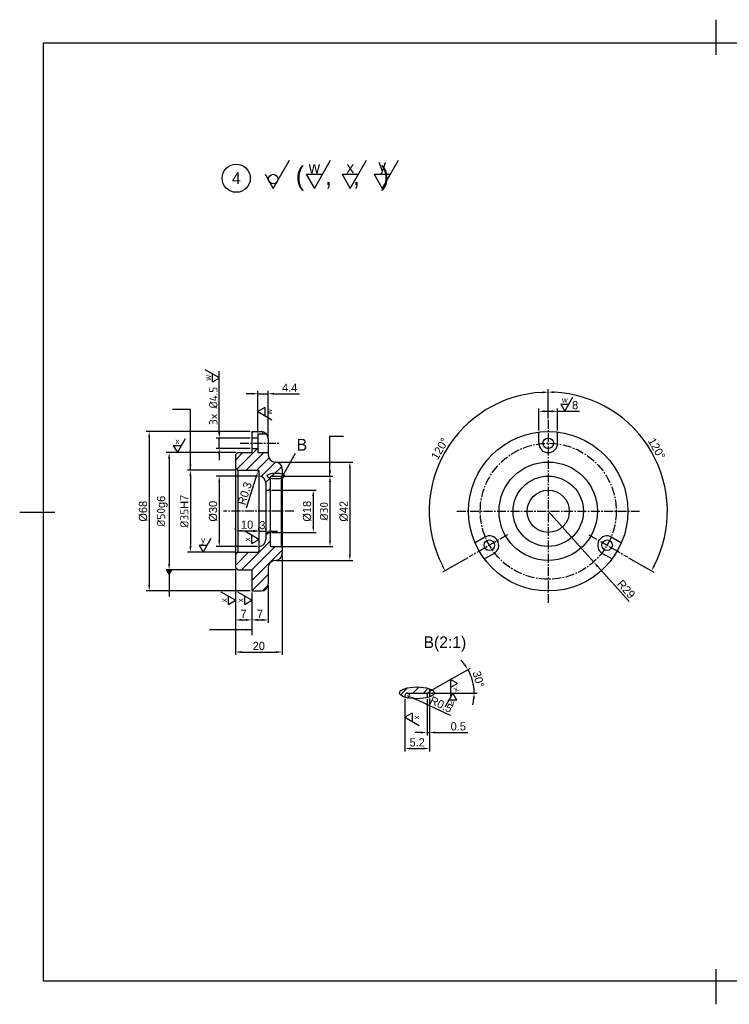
# Model space of a CAD drawing. Header units: millimetres. Extents: x 111 to 705, y 96 to 516.
# Tile 1 of 2: x 111 to 414, y 96 to 516. Entities that reach past the tile are written whole.
import ezdxf
from ezdxf.enums import TextEntityAlignment as Align

# ---------------------------------------------------------------- set-up
doc = ezdxf.new("R2010")
doc.units = ezdxf.units.MM
doc.header["$LTSCALE"] = 0.2
doc.linetypes.add('CENTER2', pattern=[28.575, 19.05, -3.175, 3.175, -3.175])
for name, color, linetype in [('가는실선', 1, 'Continuous'), ('외형선', 3, 'Continuous'), ('윤곽선', 5, 'Continuous'), ('중심선', 1, 'CENTER2'), ('치수선', 1, 'Continuous')]:
    doc.layers.add(name, color=color, linetype=linetype)
doc.dimstyles.new('ISO-25', dxfattribs={"dimtxt": 3.5, "dimasz": 2.5, "dimexe": 1.25, "dimexo": 0.625, "dimgap": 0.8, "dimtad": 1, "dimdsep": 46, "dimtxsty": 'Standard', "dimcen": 2.5, "dimclrt": 2, "dimadec": 0, "dimazin": 0, "dimtfac": 1, "dimtmove": 0, "dimatfit": 3, "dimfxl": 1, "dimarcsym": 0})
doc.dimstyles.new('지름', dxfattribs={"dimtxt": 3.5, "dimasz": 2.5, "dimexe": 1.25, "dimexo": 0.625, "dimgap": 0.8, "dimtad": 1, "dimdsep": 46, "dimtxsty": 'Standard', "dimcen": 2.5, "dimclrt": 2, "dimadec": 0, "dimazin": 0, "dimtfac": 1, "dimtmove": 0, "dimatfit": 3, "dimfxl": 1, "dimarcsym": 0})

# ---------------------------------------------------------------- blocks, each defined once
blk = doc.blocks.new('*U5')
at = {"layer": '외형선'}
for p, q in [((-4, -0.38), (-4, 4.38)), ((4, -0.38), (4, 4.38))]:
    blk.add_line(p, q, dxfattribs=at)
blk.add_circle((0, -0.38), 2.25, dxfattribs=at)
blk.add_arc((0, -0.38), 4, 180, 0, dxfattribs=at)
blk = doc.blocks.new('*U6')
at = {"layer": '외형선', "color": 0, "linetype": 'ByBlock', "lineweight": -2, "transparency": 16777216}
blk.add_blockref('*U5', (277.66, 336.19), dxfattribs=at)
for p, rotation in [((252.21, 292.12), 120), ((303.1, 292.12), 240)]:
    blk.add_blockref('*U5', p, dxfattribs=dict(at, rotation=rotation))
blk = doc.blocks.new('*D7')
at = {"layer": 'Defpoints', "color": 0, "transparency": 16777216}
for p in [(212.92, 321.81), (196.04, 291.81), (212.92, 291.81)]:
    blk.add_point(p, dxfattribs=at)
at = {"layer": '치수선', "color": 0, "lineweight": -2, "transparency": 16777216}
for p, q in [((212.3, 321.81), (194.79, 321.81)), ((196.04, 319.31), (196.04, 294.31)), ((212.3, 291.81), (194.79, 291.81))]:
    blk.add_line(p, q, dxfattribs=at)
at = {"layer": '치수선', "color": 0, "transparency": 16777216}
for points in [[(195.62, 319.31), (196.46, 319.31), (196.04, 321.81)], [(195.62, 294.31), (196.46, 294.31), (196.04, 291.81)]]:
    blk.add_solid(points, dxfattribs=at)
at = {"layer": '치수선', "color": 2, "transparency": 16777216, "insert": (193.44, 306.81), "char_height": 3.5, "attachment_point": 5, "rotation": 90}
blk.add_mtext('%%c30', dxfattribs=at)
blk = doc.blocks.new('*D8')
at = {"layer": 'Defpoints', "color": 0, "transparency": 16777216}
for p in [(203.92, 324.31), (183.74, 289.31), (203.92, 289.31)]:
    blk.add_point(p, dxfattribs=at)
at = {"layer": '치수선', "color": 0, "lineweight": -2, "transparency": 16777216}
for p, q in [((203.3, 324.31), (182.49, 324.31)), ((183.74, 321.81), (183.74, 291.81)), ((203.3, 289.31), (182.49, 289.31))]:
    blk.add_line(p, q, dxfattribs=at)
at = {"layer": '치수선', "color": 0, "transparency": 16777216}
for points in [[(183.32, 321.81), (184.16, 321.81), (183.74, 324.31)], [(183.32, 291.81), (184.16, 291.81), (183.74, 289.31)]]:
    blk.add_solid(points, dxfattribs=at)
at = {"layer": '치수선', "color": 2, "transparency": 16777216, "insert": (181.14, 306.81), "char_height": 3.5, "attachment_point": 5, "rotation": 90}
blk.add_mtext('{\\fISOCPEUR|b0|i0|c0|p34;%%c35}H7', dxfattribs=at)
blk = doc.blocks.new('*D9')
at = {"layer": 'Defpoints', "color": 0, "transparency": 16777216}
for p in [(203.92, 331.81), (174.64, 281.81), (203.92, 281.81)]:
    blk.add_point(p, dxfattribs=at)
at = {"layer": '치수선', "color": 0, "lineweight": -2, "transparency": 16777216}
for p, q in [((203.3, 331.81), (173.39, 331.81)), ((174.64, 329.31), (174.64, 284.31)), ((203.3, 281.81), (173.39, 281.81))]:
    blk.add_line(p, q, dxfattribs=at)
at = {"layer": '치수선', "color": 0, "transparency": 16777216}
for points in [[(174.22, 329.31), (175.06, 329.31), (174.64, 331.81)], [(174.22, 284.31), (175.06, 284.31), (174.64, 281.81)]]:
    blk.add_solid(points, dxfattribs=at)
at = {"layer": '치수선', "color": 2, "transparency": 16777216, "insert": (171.75, 306.81), "char_height": 3.5, "attachment_point": 5, "rotation": 90}
blk.add_mtext('{\\fISOCPEUR|b0|i0|c0|p34;%%c50}g6', dxfattribs=at)
blk = doc.blocks.new('*D10')
at = {"layer": 'Defpoints', "color": 0, "transparency": 16777216}
for p in [(209.92, 340.81), (166.15, 272.81), (209.92, 272.81)]:
    blk.add_point(p, dxfattribs=at)
at = {"layer": '치수선', "color": 0, "lineweight": -2, "transparency": 16777216}
for p, q in [((209.3, 340.81), (164.9, 340.81)), ((166.15, 338.31), (166.15, 275.31)), ((209.3, 272.81), (164.9, 272.81))]:
    blk.add_line(p, q, dxfattribs=at)
at = {"layer": '치수선', "color": 0, "transparency": 16777216}
for points in [[(165.74, 338.31), (166.57, 338.31), (166.15, 340.81)], [(165.74, 275.31), (166.57, 275.31), (166.15, 272.81)]]:
    blk.add_solid(points, dxfattribs=at)
at = {"layer": '치수선', "color": 2, "transparency": 16777216, "insert": (163.56, 306.81), "char_height": 3.5, "attachment_point": 5, "rotation": 90}
blk.add_mtext('%%c68', dxfattribs=at)
blk = doc.blocks.new('*D11')
at = {"layer": 'Defpoints', "color": 0, "transparency": 16777216}
for p in [(217.72, 315.81), (217.72, 297.81), (236.16, 297.81)]:
    blk.add_point(p, dxfattribs=at)
at = {"layer": '치수선', "color": 0, "lineweight": -2, "transparency": 16777216}
for p, q in [((218.35, 315.81), (237.41, 315.81)), ((236.16, 313.31), (236.16, 300.31)), ((218.35, 297.81), (237.41, 297.81))]:
    blk.add_line(p, q, dxfattribs=at)
at = {"layer": '치수선', "color": 0, "transparency": 16777216}
for points in [[(235.74, 313.31), (236.57, 313.31), (236.16, 315.81)], [(235.74, 300.31), (236.57, 300.31), (236.16, 297.81)]]:
    blk.add_solid(points, dxfattribs=at)
at = {"layer": '치수선', "color": 2, "transparency": 16777216, "insert": (233.56, 306.81), "char_height": 3.5, "attachment_point": 5, "rotation": 90}
blk.add_mtext('%%c18', dxfattribs=at)
blk = doc.blocks.new('*D12')
at = {"layer": 'Defpoints', "color": 0, "transparency": 16777216}
for p in [(222.42, 321.81), (222.42, 291.81), (243.29, 291.81)]:
    blk.add_point(p, dxfattribs=at)
at = {"layer": '치수선', "color": 0, "lineweight": -2, "transparency": 16777216}
for p, q in [((223.05, 321.81), (244.54, 321.81)), ((243.29, 319.31), (243.29, 294.31)), ((223.05, 291.81), (244.54, 291.81))]:
    blk.add_line(p, q, dxfattribs=at)
at = {"layer": '치수선', "color": 0, "transparency": 16777216}
for points in [[(242.87, 319.31), (243.71, 319.31), (243.29, 321.81)], [(242.87, 294.31), (243.71, 294.31), (243.29, 291.81)]]:
    blk.add_solid(points, dxfattribs=at)
at = {"layer": '치수선', "color": 2, "transparency": 16777216, "insert": (240.74, 306.81), "char_height": 3.5, "attachment_point": 5, "rotation": 90}
blk.add_mtext('{\\fISOCPEUR|b0|i0|c0|p34;%%c30}', dxfattribs=at)
blk = doc.blocks.new('*D13')
at = {"layer": 'Defpoints', "color": 0, "transparency": 16777216}
for p in [(219.92, 327.81), (219.92, 285.81), (251.78, 285.81)]:
    blk.add_point(p, dxfattribs=at)
at = {"layer": '치수선', "color": 0, "lineweight": -2, "transparency": 16777216}
for p, q in [((220.55, 327.81), (253.03, 327.81)), ((251.78, 325.31), (251.78, 288.31)), ((220.55, 285.81), (253.03, 285.81))]:
    blk.add_line(p, q, dxfattribs=at)
at = {"layer": '치수선', "color": 0, "transparency": 16777216}
for points in [[(251.36, 325.31), (252.19, 325.31), (251.78, 327.81)], [(251.36, 288.31), (252.19, 288.31), (251.78, 285.81)]]:
    blk.add_solid(points, dxfattribs=at)
at = {"layer": '치수선', "color": 2, "transparency": 16777216, "insert": (249.18, 306.81), "char_height": 3.5, "attachment_point": 5, "rotation": 90}
blk.add_mtext('%%c42', dxfattribs=at)
blk = doc.blocks.new('*D14')
at = {"layer": 'Defpoints', "color": 0, "transparency": 16777216}
for p in [(202.92, 282.81), (209.92, 272.81), (209.92, 260.45)]:
    blk.add_point(p, dxfattribs=at)
at = {"layer": '치수선', "color": 0, "lineweight": -2, "transparency": 16777216}
for p, q in [((202.92, 282.19), (202.92, 259.2)), ((209.92, 272.19), (209.92, 259.2)), ((205.42, 260.45), (207.42, 260.45))]:
    blk.add_line(p, q, dxfattribs=at)
at = {"layer": '치수선', "color": 0, "transparency": 16777216}
for points in [[(205.42, 260.87), (205.42, 260.03), (202.92, 260.45)], [(207.42, 260.87), (207.42, 260.03), (209.92, 260.45)]]:
    blk.add_solid(points, dxfattribs=at)
at = {"layer": '치수선', "color": 2, "transparency": 16777216, "insert": (206.42, 263.04), "char_height": 3.5, "attachment_point": 5}
blk.add_mtext('7', dxfattribs=at)
blk = doc.blocks.new('*D15')
at = {"layer": 'Defpoints', "color": 0, "transparency": 16777216}
for p in [(216.92, 275.81), (209.92, 272.81), (216.92, 260.45)]:
    blk.add_point(p, dxfattribs=at)
at = {"layer": '치수선', "color": 0, "lineweight": -2, "transparency": 16777216}
for p, q in [((216.92, 275.19), (216.92, 259.2)), ((209.92, 272.19), (209.92, 259.2)), ((212.42, 260.45), (214.42, 260.45))]:
    blk.add_line(p, q, dxfattribs=at)
at = {"layer": '치수선', "color": 0, "transparency": 16777216}
for points in [[(212.42, 260.87), (212.42, 260.03), (209.92, 260.45)], [(214.42, 260.87), (214.42, 260.03), (216.92, 260.45)]]:
    blk.add_solid(points, dxfattribs=at)
at = {"layer": '치수선', "color": 2, "transparency": 16777216, "insert": (213.42, 263.04), "char_height": 3.5, "attachment_point": 5}
blk.add_mtext('7', dxfattribs=at)
blk = doc.blocks.new('*D16')
at = {"layer": 'Defpoints', "color": 0, "transparency": 16777216}
for p in [(222.92, 288.81), (202.92, 282.81), (222.92, 246.76)]:
    blk.add_point(p, dxfattribs=at)
at = {"layer": '치수선', "color": 0, "lineweight": -2, "transparency": 16777216}
for p, q in [((222.92, 288.19), (222.92, 245.51)), ((202.92, 282.19), (202.92, 245.51)), ((205.42, 246.76), (220.42, 246.76))]:
    blk.add_line(p, q, dxfattribs=at)
at = {"layer": '치수선', "color": 0, "transparency": 16777216}
for points in [[(205.42, 247.18), (205.42, 246.35), (202.92, 246.76)], [(220.42, 247.18), (220.42, 246.35), (222.92, 246.76)]]:
    blk.add_solid(points, dxfattribs=at)
at = {"layer": '치수선', "color": 2, "transparency": 16777216, "insert": (212.92, 249.36), "char_height": 3.5, "attachment_point": 5}
blk.add_mtext('20', dxfattribs=at)
blk = doc.blocks.new('*D17')
at = {"layer": 'Defpoints', "color": 0, "transparency": 16777216}
for p in [(202.92, 298.28), (212.92, 298.47), (212.92, 298.28)]:
    blk.add_point(p, dxfattribs=at)
at = {"layer": '치수선', "color": 0, "lineweight": -2, "transparency": 16777216}
for p, q in [((202.92, 298.9), (202.92, 299.72)), ((205.42, 298.47), (210.42, 298.47)), ((212.92, 298.9), (212.92, 299.72))]:
    blk.add_line(p, q, dxfattribs=at)
at = {"layer": '치수선', "color": 0, "transparency": 16777216}
for points in [[(205.42, 298.89), (205.42, 298.06), (202.92, 298.47)], [(210.42, 298.89), (210.42, 298.06), (212.92, 298.47)]]:
    blk.add_solid(points, dxfattribs=at)
at = {"layer": '치수선', "color": 2, "transparency": 16777216, "insert": (207.92, 301.07), "char_height": 3.5, "attachment_point": 5}
blk.add_mtext('10', dxfattribs=at)
blk = doc.blocks.new('*D18')
at = {"layer": 'Defpoints', "color": 0, "transparency": 16777216}
for p in [(212.92, 298.28), (215.92, 298.28), (215.92, 298.28)]:
    blk.add_point(p, dxfattribs=at)
at = {"layer": '치수선', "color": 0, "lineweight": -2, "transparency": 16777216}
for p, q in [((210.42, 298.28), (207.92, 298.28)), ((212.92, 298.9), (212.92, 299.53)), ((212.92, 298.28), (215.92, 298.28)), ((215.92, 298.9), (215.92, 299.53)), ((218.42, 298.28), (220.92, 298.28))]:
    blk.add_line(p, q, dxfattribs=at)
at = {"layer": '치수선', "color": 0, "transparency": 16777216}
for points in [[(210.42, 298.7), (210.42, 297.86), (212.92, 298.28)], [(218.42, 298.7), (218.42, 297.86), (215.92, 298.28)]]:
    blk.add_solid(points, dxfattribs=at)
at = {"layer": '치수선', "color": 2, "transparency": 16777216, "insert": (214.42, 300.87), "char_height": 3.5, "attachment_point": 5}
blk.add_mtext('3', dxfattribs=at)
blk = doc.blocks.new('*D19')
at = {"layer": 'Defpoints', "color": 0, "transparency": 16777216}
for p in [(212.53, 323.73), (212.62, 324.01)]:
    blk.add_point(p, dxfattribs=at)
at = {"layer": '치수선', "color": 0, "lineweight": -2, "transparency": 16777216}
for p, q in [((212.62, 324.01), (212.53, 323.73)), ((207.72, 308.34), (211.78, 321.34))]:
    blk.add_line(p, q, dxfattribs=at)
blk.add_arc((212.62, 324.01), 0.3, 252.6443, 0, dxfattribs=at)
at = {"layer": '치수선', "color": 0, "transparency": 16777216}
blk.add_solid([(211.39, 321.46), (212.18, 321.22), (212.53, 323.73)], dxfattribs=at)
at = {"layer": '치수선', "color": 2, "transparency": 16777216, "insert": (206.9, 314.42), "char_height": 3.5, "attachment_point": 5, "rotation": 72.6443}
blk.add_mtext('R0.3', dxfattribs=at)
blk = doc.blocks.new('*D20')
at = {"layer": 'Defpoints', "color": 0, "transparency": 16777216}
for p in [(196.04, 338.06), (209.92, 338.06), (209.92, 333.56)]:
    blk.add_point(p, dxfattribs=at)
at = {"layer": '치수선', "color": 0, "lineweight": -2, "transparency": 16777216}
for p, q in [((196.04, 340.56), (196.04, 360.41)), ((209.3, 338.06), (194.79, 338.06)), ((196.04, 333.56), (196.04, 338.06)), ((209.3, 333.56), (194.79, 333.56)), ((196.04, 331.06), (196.04, 328.56))]:
    blk.add_line(p, q, dxfattribs=at)
at = {"layer": '치수선', "color": 0, "transparency": 16777216}
for points in [[(195.62, 340.56), (196.46, 340.56), (196.04, 338.06)], [(195.62, 331.06), (196.46, 331.06), (196.04, 333.56)]]:
    blk.add_solid(points, dxfattribs=at)
at = {"layer": '치수선', "color": 2, "transparency": 16777216, "insert": (193.49, 351.74), "char_height": 3.5, "attachment_point": 5, "rotation": 90}
blk.add_mtext('{\\fISOCPEUR|b0|i0|c0|p34;3x %%c4.5}', dxfattribs=at)
blk = doc.blocks.new('*D21')
at = {"layer": 'Defpoints', "color": 0, "transparency": 16777216}
for p in [(216.92, 356.95), (212.52, 339.81), (216.92, 337.81)]:
    blk.add_point(p, dxfattribs=at)
at = {"layer": '치수선', "color": 0, "lineweight": -2, "transparency": 16777216}
for p, q in [((212.52, 340.44), (212.52, 358.2)), ((216.92, 338.44), (216.92, 358.2)), ((210.02, 356.95), (207.52, 356.95)), ((212.52, 356.95), (216.92, 356.95)), ((219.42, 356.95), (230.31, 356.95))]:
    blk.add_line(p, q, dxfattribs=at)
at = {"layer": '치수선', "color": 0, "transparency": 16777216}
for points in [[(210.02, 357.37), (210.02, 356.53), (212.52, 356.95)], [(219.42, 357.37), (219.42, 356.53), (216.92, 356.95)]]:
    blk.add_solid(points, dxfattribs=at)
at = {"layer": '치수선', "color": 2, "transparency": 16777216, "insert": (226.11, 359.55), "char_height": 3.5, "attachment_point": 5}
blk.add_mtext('4.4', dxfattribs=at)
blk = doc.blocks.new('*D23')
at = {"layer": 'Defpoints', "color": 0, "transparency": 16777216}
for p in [(304.53, 232.76), (276.29, 229.26), (284.69, 229.26), (284.69, 229.26), (285.69, 229.84)]:
    blk.add_point(p, dxfattribs=at)
at = {"layer": '치수선', "color": 0, "lineweight": -2, "transparency": 16777216}
for p, q in [((286.24, 230.15), (303.22, 239.95)), ((285.32, 229.26), (306.08, 229.26))]:
    blk.add_line(p, q, dxfattribs=at)
for start, end in [(37.1179, 44.2358), (0, 30), (345.7642, 352.8821)]:
    blk.add_arc((284.69, 229.26), 20.14, start, end, dxfattribs=at)
at = {"layer": '치수선', "color": 0, "transparency": 16777216}
for points in [[(301.1, 241.64), (300.4, 241.18), (302.13, 239.33)], [(304.26, 226.79), (305.09, 226.74), (304.83, 229.26)]]:
    blk.add_solid(points, dxfattribs=at)
at = {"layer": '치수선', "color": 2, "transparency": 16777216, "insert": (306.65, 235.14), "char_height": 3.5, "attachment_point": 5, "rotation": 285}
blk.add_mtext('30°', dxfattribs=at)
blk = doc.blocks.new('*D24')
at = {"layer": 'Defpoints', "color": 0, "transparency": 16777216}
for p in [(276.29, 228.26), (277.2, 227.84)]:
    blk.add_point(p, dxfattribs=at)
at = {"layer": '치수선', "color": 0, "lineweight": -2, "transparency": 16777216}
for p, q in [((276.29, 228.26), (277.2, 227.84)), ((294.67, 219.67), (279.47, 226.78))]:
    blk.add_line(p, q, dxfattribs=at)
blk.add_arc((276.29, 228.26), 1, 263.321, 54.1901, dxfattribs=at)
at = {"layer": '치수선', "color": 0, "transparency": 16777216}
blk.add_solid([(279.64, 227.16), (279.29, 226.4), (277.2, 227.84)], dxfattribs=at)
at = {"layer": '치수선', "color": 2, "transparency": 16777216, "insert": (290.73, 224.38), "char_height": 3.5, "attachment_point": 5, "rotation": 334.9407}
blk.add_mtext('R0.5', dxfattribs=at)
blk = doc.blocks.new('*D25')
at = {"layer": 'Defpoints', "color": 0, "transparency": 16777216}
for p in [(284.69, 227.31), (285.69, 227.6), (284.69, 212.44)]:
    blk.add_point(p, dxfattribs=at)
at = {"layer": '치수선', "color": 0, "lineweight": -2, "transparency": 16777216}
for p, q in [((285.69, 226.98), (285.69, 211.19)), ((284.69, 226.68), (284.69, 211.19)), ((282.19, 212.44), (279.69, 212.44)), ((284.69, 212.44), (285.69, 212.44)), ((288.19, 212.44), (302.07, 212.44))]:
    blk.add_line(p, q, dxfattribs=at)
at = {"layer": '치수선', "color": 0, "transparency": 16777216}
for points in [[(282.19, 212.86), (282.19, 212.03), (284.69, 212.44)], [(288.19, 212.86), (288.19, 212.03), (285.69, 212.44)]]:
    blk.add_solid(points, dxfattribs=at)
at = {"layer": '치수선', "color": 2, "transparency": 16777216, "insert": (298.02, 215.04), "char_height": 3.5, "attachment_point": 5}
blk.add_mtext('0.5', dxfattribs=at)
blk = doc.blocks.new('*D26')
at = {"layer": 'Defpoints', "color": 0, "transparency": 16777216}
for p in [(275.29, 227.5), (285.69, 227.6), (285.69, 205.62)]:
    blk.add_point(p, dxfattribs=at)
at = {"layer": '치수선', "color": 0, "lineweight": -2, "transparency": 16777216}
for p, q in [((275.29, 226.87), (275.29, 204.37)), ((285.69, 226.98), (285.69, 204.37)), ((277.79, 205.62), (283.19, 205.62))]:
    blk.add_line(p, q, dxfattribs=at)
at = {"layer": '치수선', "color": 0, "transparency": 16777216}
for points in [[(277.79, 206.04), (277.79, 205.2), (275.29, 205.62)], [(283.19, 206.04), (283.19, 205.2), (285.69, 205.62)]]:
    blk.add_solid(points, dxfattribs=at)
at = {"layer": '치수선', "color": 2, "transparency": 16777216, "insert": (280.49, 208.22), "char_height": 3.5, "attachment_point": 5}
blk.add_mtext('5.2', dxfattribs=at)
blk = doc.blocks.new('*D27')
at = {"layer": 'Defpoints', "color": 0, "transparency": 16777216}
for p in [(303.77, 345.71), (336.41, 345.81), (319.09, 296.81), (302.64, 287.31), (336.41, 267.81)]:
    blk.add_point(p, dxfattribs=at)
at = {"layer": '치수선', "color": 0, "lineweight": -2, "transparency": 16777216}
for p, q in [((336.41, 346.44), (336.41, 358.84)), ((302.1, 287), (291.35, 280.8))]:
    blk.add_line(p, q, dxfattribs=at)
blk.add_arc((336.41, 306.81), 50.78, 92.821, 207.179, dxfattribs=at)
at = {"layer": '치수선', "color": 0, "transparency": 16777216}
for points in [[(333.9, 357.95), (333.92, 357.12), (336.41, 357.59)], [(291.6, 283.82), (290.87, 283.42), (292.44, 281.42)]]:
    blk.add_solid(points, dxfattribs=at)
at = {"layer": '치수선', "color": 2, "transparency": 16777216, "insert": (290.18, 333.5), "char_height": 3.5, "attachment_point": 5, "rotation": 60}
blk.add_mtext('120°', dxfattribs=at)
blk = doc.blocks.new('*D28')
at = {"layer": 'Defpoints', "color": 0, "transparency": 16777216}
for p in [(336.41, 345.81), (386.48, 315.64), (353.73, 296.81), (370.19, 287.31), (336.41, 267.81)]:
    blk.add_point(p, dxfattribs=at)
at = {"layer": '치수선', "color": 0, "lineweight": -2, "transparency": 16777216}
for p, q in [((336.41, 346.44), (336.41, 358.9)), ((370.73, 287), (381.52, 280.77))]:
    blk.add_line(p, q, dxfattribs=at)
blk.add_arc((336.41, 306.81), 50.84, 332.8178, 87.1822, dxfattribs=at)
at = {"layer": '치수선', "color": 0, "transparency": 16777216}
for points in [[(338.9, 357.17), (338.92, 358.01), (336.41, 357.65)], [(382, 283.39), (381.27, 283.79), (380.44, 281.39)]]:
    blk.add_solid(points, dxfattribs=at)
at = {"layer": '치수선', "color": 2, "transparency": 16777216, "insert": (382.69, 333.53), "char_height": 3.5, "attachment_point": 5, "rotation": 300}
blk.add_mtext('120°', dxfattribs=at)
blk = doc.blocks.new('*D29')
at = {"layer": 'Defpoints', "color": 0, "transparency": 16777216}
for p in [(340.41, 349.46), (332.41, 340.58), (340.41, 340.58)]:
    blk.add_point(p, dxfattribs=at)
at = {"layer": '치수선', "color": 0, "lineweight": -2, "transparency": 16777216}
for p, q in [((332.41, 341.2), (332.41, 350.71)), ((334.91, 349.46), (337.91, 349.46)), ((340.41, 341.2), (340.41, 350.71)), ((340.41, 349.46), (349.8, 349.46))]:
    blk.add_line(p, q, dxfattribs=at)
at = {"layer": '치수선', "color": 0, "transparency": 16777216}
for points in [[(334.91, 349.88), (334.91, 349.04), (332.41, 349.46)], [(337.91, 349.88), (337.91, 349.04), (340.41, 349.46)]]:
    blk.add_solid(points, dxfattribs=at)
at = {"layer": '치수선', "color": 2, "transparency": 16777216, "insert": (347.88, 352.05), "char_height": 3.5, "attachment_point": 5}
blk.add_mtext('8', dxfattribs=at)
blk = doc.blocks.new('*D30')
at = {"layer": 'Defpoints', "color": 0, "transparency": 16777216}
for p in [(336.41, 306.81), (355.76, 285.21)]:
    blk.add_point(p, dxfattribs=at)
at = {"layer": '치수선', "color": 0, "lineweight": -2, "transparency": 16777216}
for p, q in [((336.41, 306.81), (355.76, 285.21)), ((370.9, 268.3), (357.43, 283.35))]:
    blk.add_line(p, q, dxfattribs=at)
at = {"layer": '치수선', "color": 0, "transparency": 16777216}
blk.add_solid([(357.74, 283.62), (357.11, 283.07), (355.76, 285.21)], dxfattribs=at)
at = {"layer": '치수선', "color": 2, "transparency": 16777216, "insert": (369.66, 273.58), "char_height": 3.5, "attachment_point": 5, "rotation": 311.8412}
blk.add_mtext('R29', dxfattribs=at)

msp = doc.modelspace()

# ---------------------------------------------------------------- hatches: boundary and pattern name
at = {"layer": '가는실선'}
h = msp.add_hatch(dxfattribs=at)
h.set_pattern_fill('ANSI31', color=256)
h.paths.add_polyline_path([(212.52, 339.813), (216.156, 339.813, 0.2134218), (213.92, 340.813), (209.92, 340.813), (209.92, 338.063), (212.52, 338.063)])
h.paths.add_polyline_path([(219.92, 327.813, -0.4142136), (216.92, 330.813), (216.92, 331.813), (212.52, 331.813), (212.52, 333.563), (209.92, 333.563), (209.92, 331.813), (203.92, 331.813), (202.92, 330.813), (202.92, 325.313), (203.92, 324.313), (212.62, 324.313, -0.4142136), (212.92, 324.013), (212.92, 321.813, -0.4142136), (215.92, 318.813), (215.92, 315.813), (217.72, 315.813), (217.72, 321.313, -0.4142136), (218.22, 321.813), (222.42, 321.813), (222.92, 322.102), (222.92, 324.813, 0.4142136)])
h.paths.add_polyline_path([(219.92, 285.813, 0.4142136), (222.92, 288.813), (222.92, 291.524), (222.42, 291.813), (218.22, 291.813, -0.4142136), (217.72, 292.313), (217.72, 297.813), (215.92, 297.813), (215.92, 294.813, -0.4142136), (212.92, 291.813), (212.92, 289.613, -0.4142136), (212.62, 289.313), (203.92, 289.313), (202.92, 288.313), (202.92, 282.813), (203.92, 281.813), (209.92, 281.813), (209.92, 272.813), (213.92, 272.813, 0.4142136), (216.92, 275.813), (216.92, 282.813, -0.4142136)])
h = msp.add_hatch(dxfattribs=at)
h.set_pattern_fill('ANSI31', color=256)
edge = h.paths.add_edge_path()
edge.add_ellipse((280.333, 229.342), major_axis=(7.427, 0), ratio=0.3385695, start_angle=43.79078, end_angle=227.27425)
edge.add_line((275.295, 227.495), (275.295, 228.261))
edge.add_arc((276.295, 228.261), 1, 90, 180, ccw=False)
edge.add_line((276.295, 229.261), (284.695, 229.261))
edge.add_line((284.695, 229.261), (285.695, 229.838))
edge.add_line((285.695, 229.838), (285.695, 231.082))
at = {"layer": '치수선'}
h = msp.add_hatch(dxfattribs=at)
h.set_pattern_fill('ANSI31', color=256)
h.paths.add_polyline_path([(219.92, 327.813, -0.4142136), (216.92, 330.813), (216.92, 331.813), (212.52, 331.813), (212.52, 333.563), (209.92, 333.563), (209.92, 331.813), (203.92, 331.813), (202.92, 330.813), (202.92, 325.313), (203.92, 324.313), (212.62, 324.313, -0.4142136), (212.92, 324.013), (212.92, 321.813, -0.4142136), (215.92, 318.813), (215.92, 315.813), (217.72, 315.813), (217.72, 321.313, -0.4142136), (218.22, 321.813), (222.42, 321.813), (222.92, 322.102), (222.92, 324.813, 0.4142136)])

# ---------------------------------------------------------------- linework, layer by layer
at = {"layer": '가는실선'}
for p, q in [((196.092, 363.721), (190.092, 367.185)), ((193.092, 361.989), (193.092, 365.453)), ((193.092, 361.989), (196.092, 363.721)), ((343.482, 349.459), (346.946, 355.459)), ((215.52, 351.052), (212.52, 349.319)), ((212.52, 349.319), (218.52, 345.855)), ((215.52, 351.052), (215.52, 347.587)), ((341.75, 352.459), (343.482, 349.459)), ((341.75, 352.459), (345.214, 352.459)), ((178.18, 331.813), (181.644, 337.813)), ((176.448, 334.813), (178.18, 331.813)), ((176.448, 334.813), (179.912, 334.813)), ((223.422, 322.501), (228.572, 331.561)), ((212.92, 294.813), (206.92, 298.277)), ((189.167, 289.313), (192.631, 295.313)), ((209.92, 293.081), (209.92, 296.545)), ((209.92, 293.081), (212.92, 294.813)), ((187.435, 292.313), (189.167, 289.313)), ((187.435, 292.313), (190.899, 292.313)), ((202.92, 268.832), (196.92, 272.296)), ((199.92, 267.1), (199.92, 270.564)), ((199.92, 267.1), (202.92, 268.832)), ((209.92, 268.832), (203.92, 272.296)), ((206.92, 267.1), (206.92, 270.564)), ((206.92, 267.1), (209.92, 268.832)), ((297.726, 233.32), (294.726, 235.052)), ((294.726, 235.052), (294.726, 228.124)), ((297.726, 233.32), (294.726, 231.588)), ((295.7, 229.261), (292.236, 223.261)), ((297.432, 226.261), (295.7, 229.261)), ((297.432, 226.261), (293.968, 226.261)), ((278.295, 220.692), (275.295, 218.96)), ((275.295, 218.96), (281.295, 215.496)), ((278.295, 220.692), (278.295, 217.228))]:
    msp.add_line(p, q, dxfattribs=at)
msp.add_ellipse((220.24, 321.854), major_axis=(3.713, 0), ratio=0.3385695, dxfattribs=at)
at = {"layer": '외형선'}
for p, q in [((219.054, 444.534), (225.982, 456.534)), ((236.623, 444.534), (243.551, 456.534)), ((251.96, 444.534), (258.888, 456.534)), ((265.605, 444.534), (272.533, 456.534)), ((215.59, 450.534), (219.054, 444.534)), ((233.159, 450.534), (236.623, 444.534)), ((233.159, 450.534), (240.087, 450.534)), ((248.496, 450.534), (251.96, 444.534)), ((248.496, 450.534), (255.424, 450.534)), ((262.141, 450.534), (265.605, 444.534)), ((262.141, 450.534), (269.069, 450.534)), ((209.92, 340.813), (213.92, 340.813)), ((209.92, 340.813), (209.92, 331.813)), ((209.92, 338.063), (212.52, 338.063)), ((212.52, 339.813), (212.52, 331.813)), ((212.52, 339.813), (216.156, 339.813)), ((216.92, 337.813), (216.92, 330.813)), ((202.92, 330.813), (203.92, 331.813)), ((203.92, 331.813), (209.92, 331.813)), ((209.92, 333.563), (212.52, 333.563)), ((212.52, 331.813), (216.92, 331.813)), ((202.92, 330.813), (202.92, 282.813)), ((219.92, 327.813), (219.92, 327.813)), ((203.92, 324.313), (202.92, 325.313)), ((203.92, 324.313), (212.62, 324.313)), ((203.92, 324.313), (203.92, 289.313)), ((212.92, 324.013), (212.92, 289.613)), ((222.92, 324.813), (222.92, 288.813)), ((212.92, 321.813), (212.92, 321.813)), ((217.72, 321.313), (217.72, 292.313)), ((218.22, 321.813), (222.42, 321.813)), ((222.42, 321.813), (222.92, 322.102)), ((222.42, 321.813), (222.42, 291.813)), ((215.92, 318.813), (215.92, 294.813)), ((215.92, 315.813), (217.72, 315.813)), ((215.92, 297.813), (217.72, 297.813)), ((212.92, 291.813), (212.92, 291.813)), ((218.22, 291.813), (222.42, 291.813)), ((222.42, 291.813), (222.92, 291.524)), ((203.92, 289.313), (202.92, 288.313)), ((203.92, 289.313), (212.62, 289.313)), ((219.92, 285.813), (219.92, 285.813)), ((203.92, 281.813), (202.92, 282.813)), ((203.92, 281.813), (209.92, 281.813)), ((209.92, 281.813), (209.92, 272.813)), ((216.92, 282.813), (216.92, 275.813)), ((209.92, 272.813), (213.92, 272.813)), ((285.695, 231.082), (285.695, 227.602)), ((275.295, 228.261), (275.295, 227.495)), ((276.295, 229.261), (284.695, 229.261)), ((284.695, 229.261), (285.695, 229.838)), ((284.695, 229.261), (284.695, 227.307))]:
    msp.add_line(p, q, dxfattribs=at)
for centre, radius in [((203.304, 448.856), 6), ((219.054, 448.534), 2), ((336.413, 306.813), 34), ((336.413, 306.813), 21), ((336.413, 306.813), 15), ((336.413, 306.813), 9)]:
    msp.add_circle(centre, radius, dxfattribs=at)
for centre, radius, start, end in [((213.92, 337.813), 3, 0, 90), ((219.92, 330.813), 3, 180, 270), ((219.92, 324.813), 3, 360, 90), ((212.62, 324.013), 0.3, 0, 90), ((212.92, 318.813), 3, 0, 90), ((218.22, 321.313), 0.5, 90, 180), ((212.92, 294.813), 3, 270, 0), ((218.22, 292.313), 0.5, 180, 270), ((212.62, 289.613), 0.3, 270, 0), ((219.92, 282.813), 3, 90, 180), ((219.92, 288.813), 3, 270, 360), ((213.92, 275.813), 3, 270, 360), ((276.295, 228.261), 1, 90, 180)]:
    msp.add_arc(centre, radius, start, end, dxfattribs=at)
msp.add_ellipse((280.333, 229.342), major_axis=(7.427, 0), ratio=0.3385695, dxfattribs=at)
at = {"layer": '윤곽선'}
for p, q in [((407.891, 516.496), (407.891, 501.496)), ((110.891, 306.496), (125.891, 306.496)), ((407.891, 111.496), (407.891, 96.496))]:
    msp.add_line(p, q, dxfattribs=at)
msp.add_lwpolyline([(120.891, 106.496), (694.891, 106.496), (694.891, 506.496), (120.891, 506.496)], close=True, dxfattribs=at)
at = {"layer": '중심선'}
for p, q in [((336.413, 345.813), (336.413, 267.813)), ((204.92, 335.813), (221.92, 335.813)), ((227.92, 306.813), (197.92, 306.813)), ((297.413, 306.813), (375.413, 306.813)), ((319.092, 296.813), (302.638, 287.313)), ((353.733, 296.813), (370.188, 287.313))]:
    msp.add_line(p, q, dxfattribs=at)
msp.add_circle((336.413, 306.813), 29, dxfattribs=at)
at = {"layer": '치수선'}
for p, q in [((196.039, 360.413), (196.039, 366.586)), ((209.92, 259.2), (209.92, 253.953))]:
    msp.add_line(p, q, dxfattribs=at)

# ---------------------------------------------------------------- block references
at = {"layer": '외형선'}
msp.add_blockref('*U6', (58.754, 0), dxfattribs=at)

# ---------------------------------------------------------------- texts
at = {"layer": '가는실선'}
for s, rotation, p in [('w', 90, (191.2, 363.721)), ('w', 90, (217.287, 349.234)), ('x', 90, (208.028, 294.813)), ('x', 90, (198.028, 268.832)), ('x', 90, (205.028, 268.832)), ('x', 30, (296.951, 231.027)), ('x', 90, (280.062, 218.874))]:
    msp.add_text(s, height=2.5, rotation=rotation, dxfattribs=at).set_placement(p, align=Align.MIDDLE)
for s, p in [('w', (343.482, 354.35)), ('x', (178.18, 336.705)), ('y', (189.167, 294.205)), ('y', (295.615, 224.663))]:
    msp.add_text(s, height=2.5, dxfattribs=at).set_placement(p, align=Align.MIDDLE)
at = {"layer": '외형선'}
for s, p in [('w', (236.623, 453.52)), ('x', (251.96, 453.52)), ('y', (265.605, 453.52)), ('4', (203.304, 448.856)), ('B(2:1)', (292.32, 250.322))]:
    msp.add_text(s, height=5, dxfattribs=at).set_placement(p, align=Align.MIDDLE)
at = {"layer": '외형선', "attachment_point": 1}
for s, width, insert, char_height in [('(   ,   ,   )', 55.31986, (228.69, 453.976), 8), ('B', 8.29966, (229.094, 337.7), 5)]:
    msp.add_mtext_dynamic_manual_height_columns(s, width=width, gutter_width=25, heights=[0], dxfattribs=dict(at, insert=insert, char_height=char_height))

# ---------------------------------------------------------------- dimensions: what is measured, and where the dimension line sits
at = {"layer": '치수선'}
for base, p1, p2, picture, middle in [((216.92, 356.951), (212.52, 339.813), (216.92, 337.813), '*D21', (226.113, 359.548)), ((212.92, 298.473), (202.92, 298.279), (212.92, 298.279), '*D17', (207.92, 301.072)), ((222.92, 246.762), (202.92, 282.813), (222.92, 288.813), '*D16', (212.92, 249.356)), ((209.92, 260.45), (202.92, 282.813), (209.92, 272.813), '*D14', (206.42, 263.044)), ((216.92, 260.45), (209.92, 272.813), (216.92, 275.813), '*D15', (213.42, 263.044))]:
    dim = msp.add_linear_dim(base=base, p1=p1, p2=p2, dimstyle='ISO-25', dxfattribs=at)
    dim.commit()
    dim.dimension.update_dxf_attribs({"geometry": picture, "text_midpoint": middle})
for base, p1, p2, text, picture, middle in [((196.039, 338.063), (209.92, 333.563), (209.92, 338.063), '{\\fISOCPEUR|b0|i0|c0|p34;3x <>}', '*D20', (193.487, 351.738)), ((174.64, 281.813), (203.92, 331.813), (203.92, 281.813), '{\\fISOCPEUR|b0|i0|c0|p34;<>}g6', '*D9', (171.752, 306.813)), ((183.74, 289.313), (203.92, 324.313), (203.92, 289.313), '{\\fISOCPEUR|b0|i0|c0|p34;<>}H7', '*D8', (181.144, 306.813)), ((243.289, 291.813), (222.42, 321.813), (222.42, 291.813), '{\\fISOCPEUR|b0|i0|c0|p34;<>}', '*D12', (240.739, 306.813))]:
    dim = msp.add_linear_dim(base=base, p1=p1, p2=p2, angle=90, text=text, dimstyle='지름', override={"dimpost": '%%c<>'}, dxfattribs=at)
    dim.commit()
    dim.dimension.update_dxf_attribs({"geometry": picture, "text_midpoint": middle})
for base, line1, line2, picture, middle in [((303.772, 345.713), ((319.092, 296.813), (302.638, 287.313)), ((336.413, 345.813), (336.413, 267.813)), '*D27', (290.185, 333.503)), ((386.48, 315.641), ((353.733, 296.813), (370.188, 287.313)), ((336.413, 345.813), (336.413, 267.813)), '*D28', (382.692, 333.532)), ((304.525, 232.758), ((276.295, 229.261), (284.695, 229.261)), ((284.695, 229.261), (285.695, 229.838)), '*D23', (306.651, 235.144))]:
    dim = msp.add_angular_dim_2l(base=base, line1=line1, line2=line2, dimstyle='ISO-25', dxfattribs=at)
    dim.commit()
    dim.dimension.update_dxf_attribs({"geometry": picture, "text_midpoint": middle})
for base, p1, p2, picture, middle in [((340.413, 349.459), (332.413, 340.577), (340.413, 340.577), '*D29', (347.876, 349.459)), ((215.92, 298.279), (212.92, 298.279), (215.92, 298.279), '*D18', (214.42, 298.279))]:
    dim = msp.add_linear_dim(base=base, p1=p1, p2=p2, dimstyle='ISO-25', dxfattribs=at)
    dim.commit()
    dim.dimension.update_dxf_attribs({"geometry": picture, "text_midpoint": middle, "dimtype": 160})
for base, p1, p2, picture, middle in [((166.154, 272.813), (209.92, 340.813), (209.92, 272.813), '*D10', (163.559, 306.813)), ((251.775, 285.813), (219.92, 327.813), (219.92, 285.813), '*D13', (249.178, 306.813)), ((196.039, 291.813), (212.92, 321.813), (212.92, 291.813), '*D7', (193.445, 306.813)), ((236.156, 297.813), (217.72, 315.813), (217.72, 297.813), '*D11', (233.557, 306.813))]:
    dim = msp.add_linear_dim(base=base, p1=p1, p2=p2, angle=90, dimstyle='지름', override={"dimpost": '%%c<>'}, dxfattribs=at)
    dim.commit()
    dim.dimension.update_dxf_attribs({"geometry": picture, "text_midpoint": middle})
dim = msp.add_radius_dim(center=(212.62, 324.013), mpoint=(212.531, 323.727), dimstyle='ISO-25', dxfattribs=at)
dim.commit()
dim.dimension.update_dxf_attribs({"geometry": '*D19', "text_midpoint": (206.9, 314.422)})
dim = msp.add_radius_dim(center=(336.413, 306.813), mpoint=(355.758, 285.208), dimstyle='ISO-25', dxfattribs=at)
dim.commit()
dim.dimension.update_dxf_attribs({"geometry": '*D30', "text_midpoint": (367.72, 271.848), "dimtype": 164})
dim = msp.add_linear_dim(base=(285.695, 205.621), p1=(275.295, 227.495), p2=(285.695, 227.602), text='5.2', dimstyle='ISO-25', dxfattribs=at)
dim.commit()
dim.dimension.update_dxf_attribs({"geometry": '*D26', "text_midpoint": (280.495, 208.215)})
dim = msp.add_radius_dim(center=(276.295, 228.261), mpoint=(277.2, 227.837), text='R0.5', dimstyle='ISO-25', dxfattribs=at)
dim.commit()
dim.dimension.update_dxf_attribs({"geometry": '*D24', "text_midpoint": (289.634, 222.024), "dimtype": 164})
dim = msp.add_linear_dim(base=(284.695, 212.443), p1=(285.695, 227.602), p2=(284.695, 227.307), text='0.5', dimstyle='ISO-25', dxfattribs=at)
dim.commit()
dim.dimension.update_dxf_attribs({"geometry": '*D25', "text_midpoint": (298.02, 212.443), "dimtype": 160})

# ---------------------------------------------------------------- leaders
for points in [[(183.74, 324.313), (183.74, 350.229), (176.163, 350.229)], [(243.289, 321.813), (243.289, 338.788), (249.008, 338.788)], [(209.92, 256.303), (191.947, 256.303)]]:
    msp.add_leader(points, dimstyle='ISO-25', dxfattribs=at)
msp.add_leader([(174.64, 281.813), (174.64, 270.439)], dimstyle='ISO-25', override={"dimldrblk": 'DatumFilled'}, dxfattribs=at)

doc.saveas('drawing.dxf')
